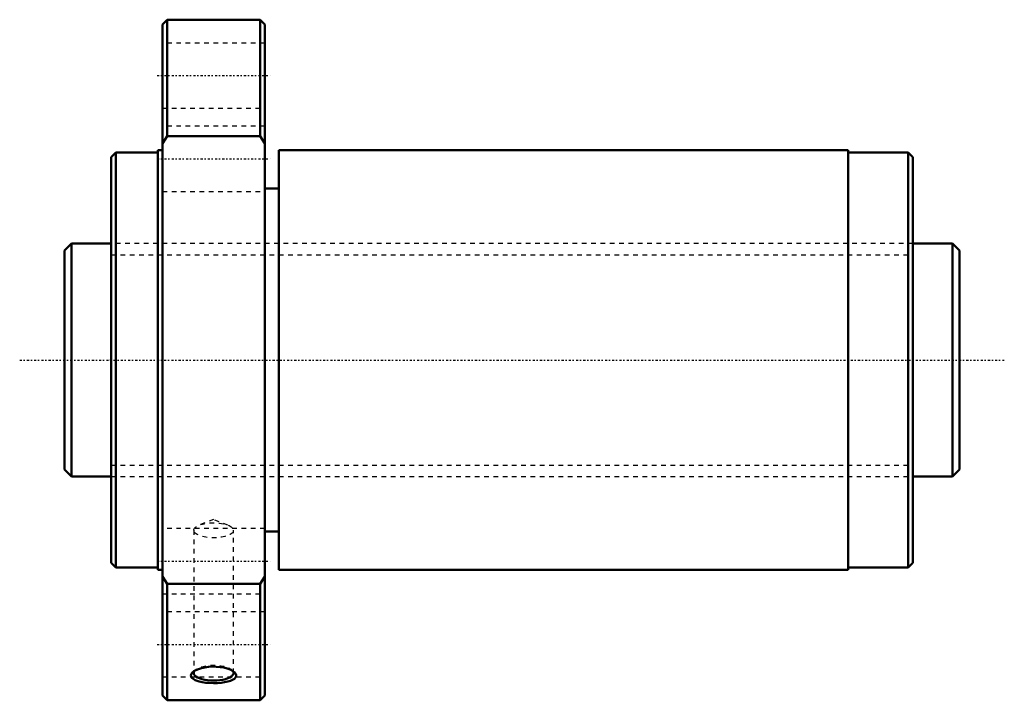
# Model space of a CAD drawing. Header units: millimetres. Extents: x -20 to 192, y -73 to 73.
import ezdxf

# ---------------------------------------------------------------- set-up
doc = ezdxf.new("R2010")
doc.units = ezdxf.units.MM
doc.linetypes.add('Center', pattern=[1.5, 0.45, -0.5, 0.05, -0.5])
doc.linetypes.add('Dashed', pattern=[2, 1, -1])
for name, color, linetype, lineweight in [('2d ConnectionPoints', 7, 'Continuous', 50), ('AM_0', 7, 'Continuous', 50), ('AM_5', 3, 'Continuous', 25), ('AM_7', 7, 'Center', 25), ('AM_9', 6, 'Dashed', 25)]:
    doc.layers.add(name, color=color, linetype=linetype, lineweight=lineweight)

# ---------------------------------------------------------------- blocks, each defined once
blk = doc.blocks.new('1_NRR000SBK5036_7_6Nut_0_in_SBK5036_7_6RRG0_192LC0_0000__0')
at = {"layer": 'AM_0'}
for p, q in [((12, 73), (11, 72)), ((11, 72), (11, -72)), ((32, 73), (12, 73)), ((12, 73), (12, 48)), ((33, 72), (32, 73)), ((32, 73), (32, 48)), ((33, 72), (33, -72)), ((12, 48), (11, 46.47)), ((32, 48), (12, 48)), ((33, 46.47), (32, 48)), ((1, 44.5), (0, 43.5)), ((10, 44.5), (1, 44.5)), ((1, 44.5), (1, -44.5)), ((11, 45), (10, 45)), ((10, 45), (10, -45)), ((158.1, 45), (36, 45)), ((36, 45), (36, -45)), ((158.1, 45), (158.1, -45)), ((171, 44.5), (158.1, 44.5)), ((172, 43.5), (171, 44.5)), ((171, 44.5), (171, -44.5)), ((0, 43.5), (0, -43.5)), ((172, 43.5), (172, -43.5)), ((36, 36.81), (33, 36.81)), ((33, -36.81), (36, -36.81)), ((0, -43.5), (1, -44.5)), ((171, -44.5), (172, -43.5)), ((1, -44.5), (10, -44.5)), ((10, -45), (11, -45)), ((36, -45), (158.1, -45)), ((158.1, -44.5), (171, -44.5)), ((11, -46.47), (12, -48)), ((12, -48), (12, -73)), ((12, -48), (32, -48)), ((32, -48), (33, -46.47)), ((32, -48), (32, -73)), ((11, -72), (12, -73)), ((12, -73), (32, -73)), ((32, -73), (33, -72))]:
    blk.add_line(p, q, dxfattribs=at)
for points in [[(18.01, -68.65), (17.36, -68.21), (17.18, -67.93), (17.14, -67.64), (17.22, -67.35), (17.43, -67.06), (17.57, -66.93)], [(17.57, -66.93), (17.77, -66.78), (18.21, -66.52), (18.76, -66.29), (19.39, -66.09), (20.12, -65.94), (20.89, -65.83), (21.72, -65.78), (22.55, -65.79), (23.38, -65.86), (24.16, -65.99), (24.89, -66.17), (25.52, -66.4), (26.04, -66.66), (26.43, -66.93)], [(26.43, -66.93), (26.45, -66.95), (26.72, -67.24), (26.85, -67.54), (26.85, -67.83), (26.71, -68.11), (26.46, -68.37), (26.08, -68.6), (25.6, -68.81), (25.02, -68.98), (24.34, -69.12), (23.61, -69.22), (22.8, -69.29), (21.98, -69.31), (21.14, -69.28), (20.33, -69.22), (19.56, -69.11), (18.87, -68.95), (18.01, -68.65)]]:
    blk.add_lwpolyline(points, dxfattribs=at)
blk.add_ellipse((22, -67.15), major_axis=(-4.28, 0), ratio=0.374607, start_param=5.975151, end_param=9.741732, dxfattribs=at)
at = {"layer": 'AM_7'}
for p, q in [((9.9, 61), (34.1, 61)), ((9.9, 43.13), (34.1, 43.13)), ((9.9, -43.13), (34.1, -43.13)), ((9.9, -61), (34.1, -61))]:
    blk.add_line(p, q, dxfattribs=at)
at = {"layer": 'AM_9'}
for p, q in [((33, 68), (11, 68)), ((11, 54), (33, 54)), ((33, 50.13), (11, 50.13)), ((11, 36.13), (33, 36.13)), ((172, 25), (0, 25)), ((0, -25), (172, -25)), ((22, -34.24), (18.94, -35.41)), ((25.06, -35.41), (22, -34.24)), ((33, -36.13), (11, -36.13)), ((17.72, -36.53), (17.72, -67.15)), ((26.28, -67.15), (26.28, -36.53)), ((11, -50.13), (33, -50.13)), ((33, -54), (11, -54)), ((18.08, -66.5), (17.58, -66.92)), ((26.42, -66.93), (25.92, -66.5)), ((11, -68), (33, -68))]:
    blk.add_line(p, q, dxfattribs=at)
blk.add_ellipse((22, -36.53), major_axis=(-4.28, 0), ratio=0.374607, dxfattribs=at)
blk.add_ellipse((22, -67.15), major_axis=(-4.28, 0), ratio=0.374607, start_param=3.458547, end_param=5.975151, dxfattribs=at)
blk = doc.blocks.new('2_NRR000SBK5036_7_60Shaft_0_in_SBK5036_7_6RRG0_192LC0_0000__0')
at = {"layer": 'AM_0'}
for p, q in [((-8.5, 25), (-10, 23.5)), ((-10, 23.5), (-10, -23.5)), ((0, 25), (-8.5, 25)), ((-8.5, 25), (-8.5, -25)), ((180.5, 25), (172, 25)), ((182, 23.5), (180.5, 25)), ((180.5, 25), (180.5, -25)), ((182, 23.5), (182, -23.5)), ((-10, -23.5), (-8.5, -25)), ((-8.5, -25), (0, -25)), ((172, -25), (180.5, -25)), ((180.5, -25), (182, -23.5))]:
    blk.add_line(p, q, dxfattribs=at)
at = {"layer": 'AM_5', "linetype": 'Dashed'}
for p, q in [((0, 22.5465), (172, 22.5465)), ((0, -22.5465), (172, -22.5465))]:
    blk.add_line(p, q, dxfattribs=at)
at = {"layer": 'AM_7'}
blk.add_line((-19.6, 0), (191.6, 0), dxfattribs=at)
at = {"layer": 'AM_9'}
for p, q in [((172, 25), (0, 25)), ((0, -25), (172, -25))]:
    blk.add_line(p, q, dxfattribs=at)

msp = doc.modelspace()

# ---------------------------------------------------------------- linework, layer by layer
at = {"layer": '2d ConnectionPoints'}
msp.add_point((0, 0), dxfattribs=at)

# ---------------------------------------------------------------- block references
for name in ['1_NRR000SBK5036_7_6Nut_0_in_SBK5036_7_6RRG0_192LC0_0000__0', '2_NRR000SBK5036_7_60Shaft_0_in_SBK5036_7_6RRG0_192LC0_0000__0']:
    msp.add_blockref(name, (0, 0))

doc.saveas('drawing.dxf')
